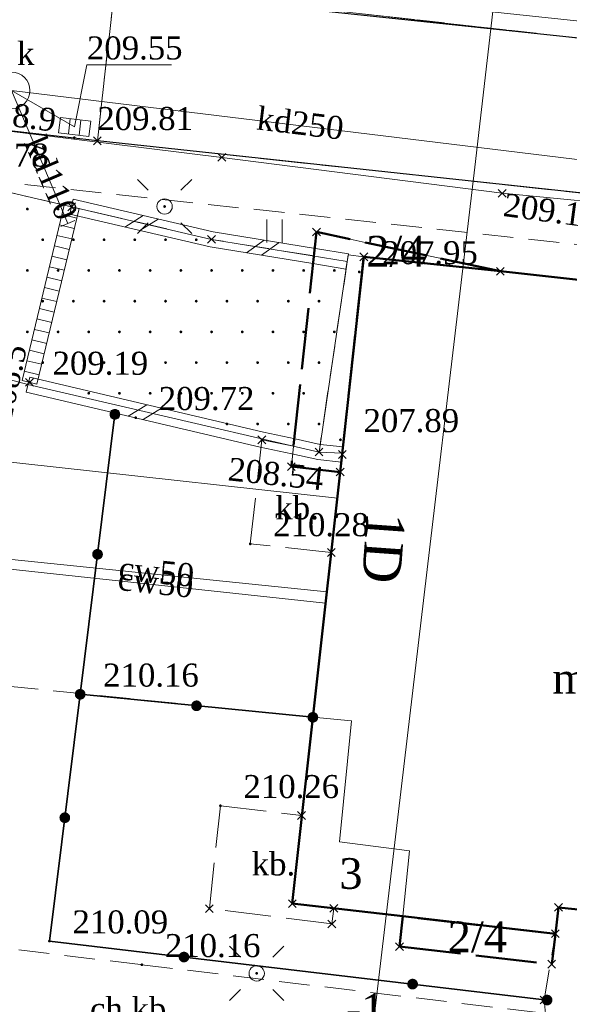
# Model space of a CAD drawing. Extents: x 7414218 to 7427513, y 5544630 to 5555035.
# Tile 29 of 46: x 7419601 to 7419619, y 5549553 to 5549585. Entities that reach past the tile are written whole.
import ezdxf
from ezdxf.enums import TextEntityAlignment as Align

# ---------------------------------------------------------------- set-up
doc = ezdxf.new("R2010")
doc.units = 0
for name, pattern in [('PRZER1-1', [1, 0.5, -0.5]), ('PRZER2-1', [1.5, 1, -0.5]), ('PRZER3-1', [2, 1.5, -0.5]), ('PRZER4-1', [2.5, 2, -0.5])]:
    doc.linetypes.add(name, pattern=pattern)
doc.layers.get('0').update_dxf_attribs({"linetype": 'CONTINUOUS'})
for name, color, linetype, lineweight in [('EGBA', 7, 'CONTINUOUS', 50), ('EGBA_O', 7, 'CONTINUOUS', 50), ('EGBJ', 7, 'CONTINUOUS', 18), ('EGBN', 7, 'CONTINUOUS', 18), ('EGBN_O', 7, 'CONTINUOUS', 18), ('EGBP', 7, 'CONTINUOUS', 18), ('EGBP_O', 7, 'CONTINUOUS', 18), ('EGBU', 7, 'CONTINUOUS', 50), ('EGBU_O', 7, 'CONTINUOUS', 50), ('EGDE', 7, 'CONTINUOUS', 18), ('GEPADR_O', 7, 'CONTINUOUS', 18), ('GOSRBG', 7, 'CONTINUOUS', 18), ('GUPPRZ_O', 7, 'CONTINUOUS', 18), ('GUPZCP', 7, 'CONTINUOUS', 18), ('OTDN', 7, 'CONTINUOUS', 18), ('OTKC', 7, 'CONTINUOUS', 18), ('OTKC_O', 7, 'CONTINUOUS', 18), ('OTKJ', 7, 'CONTINUOUS', 18), ('OTKK', 7, 'CONTINUOUS', 25), ('OTKU', 7, 'CONTINUOUS', 18), ('OTKU_O', 7, 'CONTINUOUS', 18), ('OTOO', 7, 'CONTINUOUS', 35), ('OTRS', 7, 'CONTINUOUS', 13), ('OTRS_O', 7, 'CONTINUOUS', 13), ('OTZT', 7, 'CONTINUOUS', 18), ('SUEO', 7, 'CONTINUOUS', 18), ('SUPK', 7, 'CONTINUOUS', 18), ('SUPW_O', 7, 'CONTINUOUS', 18)]:
    doc.layers.add(name, color=color, linetype=linetype, lineweight=lineweight)
for name, color, linetype, lineweight, true_color in [('EGUG', 7, 'CONTINUOUS', 18, 0x008000), ('GSPPRB', 7, 'CONTINUOUS', 18, 0x80ffff), ('SUCP', 7, 'CONTINUOUS', 18, 0xd200d2), ('SUCP_O', 7, 'CONTINUOUS', 18, 0xd200d2), ('SUEP', 1, 'CONTINUOUS', 18, 0xff0000), ('SUKK', 7, 'CONTINUOUS', 18, 0x803300), ('SUKL', 7, 'CONTINUOUS', 18, 0x803300), ('SUKP', 7, 'CONTINUOUS', 18, 0x803300), ('SUKP_O', 7, 'CONTINUOUS', 18, 0x803300), ('SUWP', 5, 'CONTINUOUS', 18, 0x0000ff)]:
    doc.layers.add(name, color=color, linetype=linetype, lineweight=lineweight, true_color=true_color)
doc.styles.add('Times New Roman', font='times.ttf')

# ---------------------------------------------------------------- blocks, each defined once
blk = doc.blocks.new('GSPWPS1')
blk.add_hatch(color=0).paths.add_polyline_path([(-0.045, 0), (-0.043467, -0.011647), (-0.038971, -0.0225), (-0.03182, -0.03182), (-0.0225, -0.038971), (-0.011647, -0.043467), (0, -0.045), (0.011647, -0.043467), (0.0225, -0.038971), (0.03182, -0.03182), (0.038971, -0.0225), (0.043467, -0.011647), (0.045, 0), (0.043467, 0.011647), (0.038971, 0.0225), (0.03182, 0.03182), (0.0225, 0.038971), (0.011647, 0.043467), (0, 0.045), (-0.011647, 0.043467), (-0.0225, 0.038971), (-0.03182, 0.03182), (-0.038971, 0.0225), (-0.043467, 0.011647)])
blk = doc.blocks.new('GSSUTR1')
at = {"color": 0}
for points in [[(-0.25666, 0.36165), (-0.25666, -0.38835)], [(0.24334, -0.38835), (0.24334, 0.36165)]]:
    blk.add_lwpolyline(points, dxfattribs=at)
blk = doc.blocks.new('GUPKKS1')
at = {"color": 0}
blk.add_lwpolyline([(0.5, -0.25), (-0.5, -0.25), (-0.5, 0.25), (0.5, 0.25)], close=True, dxfattribs=at)
for points in [[(-0.175, -0.25), (-0.175, 0.25)], [(0.175, -0.25), (0.175, 0.25)]]:
    blk.add_lwpolyline(points, dxfattribs=at)
blk = doc.blocks.new('PION_C')
at = {"color": 0}
blk.add_lwpolyline([(0, 0.25), (0, -0.25)], dxfattribs=at)
blk = doc.blocks.new('GULKDK1')
at = {"color": 0}
blk.add_lwpolyline([(0, 0.25), (0, -0.25)], dxfattribs=at)
blk = doc.blocks.new('GUPELA2')
blk.add_hatch(color=0).paths.add_polyline_path([(-0.001087, 0.044987), (0.011881, 0.043403), (0.021281, 0.03965), (0.030065, 0.033482), (0.038133, 0.023893), (0.043117, 0.012881), (0.044986, 0.001113), (0.044323, -0.007777), (0.040557, -0.019497), (0.033417, -0.030138), (0.024849, -0.037517), (0.013788, -0.042836), (0.002013, -0.044955), (-0.00982, -0.043916), (-0.020466, -0.040077), (-0.029541, -0.033946), (-0.036867, -0.025804), (-0.04187, -0.01649), (-0.04461, -0.005909), (-0.044532, 0.006476), (-0.041285, 0.017903), (-0.034764, 0.028574), (-0.024479, 0.03776), (-0.013449, 0.042943)])
at = {"color": 0}
for points in [[(-0.883883, 0.883883), (-0.53033, 0.53033)], [(0.883883, 0.883883), (0.53033, 0.53033)], [(-0.883883, -0.883883), (-0.53033, -0.53033)], [(0.883883, -0.883883), (0.53033, -0.53033)]]:
    blk.add_lwpolyline(points, dxfattribs=at)
blk = doc.blocks.new('GUPELA1')
at = {"color": 0}
blk.add_lwpolyline([(0, 0.25), (0.064705, 0.241481), (0.125, 0.216506), (0.176777, 0.176777), (0.216506, 0.125), (0.241481, 0.064705), (0.25, 0), (0.241481, -0.064705), (0.216506, -0.125), (0.176777, -0.176777), (0.125, -0.216506), (0.064705, -0.241481), (0, -0.25), (-0.064705, -0.241481), (-0.125, -0.216506), (-0.176777, -0.176777), (-0.216506, -0.125), (-0.241481, -0.064705), (-0.25, 0), (-0.241481, 0.064705), (-0.216506, 0.125), (-0.176777, 0.176777), (-0.125, 0.216506), (-0.064705, 0.241481)], close=True, dxfattribs=at)
blk = doc.blocks.new('GUPZCP1')
at = {"color": 0}
blk.add_lwpolyline([(0, 0.25), (0, -0.25)], dxfattribs=at)
blk = doc.blocks.new('GSPPRB0')
at = {"color": 0, "lineweight": 18}
for points in [[(-0.12726, -0.12726), (0.12726, 0.12726)], [(-0.12726, 0.12726), (0.12726, -0.12726)]]:
    blk.add_lwpolyline(points, dxfattribs=at)
blk = doc.blocks.new('KOLO')
blk.add_hatch(color=0).paths.add_polyline_path([(-0.175, 0), (-0.169037, -0.045293), (-0.151554, -0.0875), (-0.123744, -0.123744), (-0.0875, -0.151554), (-0.045293, -0.169037), (0, -0.175), (0.045293, -0.169037), (0.0875, -0.151554), (0.123744, -0.123744), (0.151554, -0.0875), (0.169037, -0.045293), (0.175, 0), (0.169037, 0.045293), (0.151554, 0.0875), (0.123744, 0.123744), (0.0875, 0.151554), (0.045293, 0.169037), (0, 0.175), (-0.045293, 0.169037), (-0.0875, 0.151554), (-0.123744, 0.123744), (-0.151554, 0.0875), (-0.169037, 0.045293)])
blk = doc.blocks.new('GSLKOG1')
blk.add_hatch(color=0).paths.add_polyline_path([(-0.175, 0), (-0.169037, -0.045293), (-0.151554, -0.0875), (-0.123744, -0.123744), (-0.0875, -0.151554), (-0.045293, -0.169037), (0, -0.175), (0.045293, -0.169037), (0.0875, -0.151554), (0.123744, -0.123744), (0.151554, -0.0875), (0.169037, -0.045293), (0.175, 0), (0.169037, 0.045293), (0.151554, 0.0875), (0.123744, 0.123744), (0.0875, 0.151554), (0.045293, 0.169037), (0, 0.175), (-0.045293, 0.169037), (-0.0875, 0.151554), (-0.123744, 0.123744), (-0.151554, 0.0875), (-0.169037, 0.045293)])
blk = doc.blocks.new('ODTN_1')
at = {"color": 0}
for points in [[(-0.5, -0.25), (0, 0.25)], [(0, -0.25), (0.5, 0.25)]]:
    blk.add_lwpolyline(points, dxfattribs=at)
blk = doc.blocks.new('GSLDSO2')
at = {"color": 0}
blk.add_lwpolyline([(0, 0.25), (0, -0.25)], dxfattribs=at)
blk = doc.blocks.new('GESIWP1')
blk.add_hatch(color=0).paths.add_polyline_path([(-0.045, 0), (-0.043467, -0.011647), (-0.038971, -0.0225), (-0.03182, -0.03182), (-0.0225, -0.038971), (-0.011647, -0.043467), (0, -0.045), (0.011647, -0.043467), (0.0225, -0.038971), (0.03182, -0.03182), (0.038971, -0.0225), (0.043467, -0.011647), (0.045, 0), (0.043467, 0.011647), (0.038971, 0.0225), (0.03182, 0.03182), (0.0225, 0.038971), (0.011647, 0.043467), (0, 0.045), (-0.011647, 0.043467), (-0.0225, 0.038971), (-0.03182, 0.03182), (-0.038971, 0.0225), (-0.043467, 0.011647)])

msp = doc.modelspace()

# ---------------------------------------------------------------- linework, layer by layer
at = {"layer": 'EGBA', "linetype": 'PRZER4-1', "lineweight": 50, "elevation": 10.18}
for points in [[(7419612.16, 5549577.51), (7419616.61, 5549577.04), (7419610.62, 5549578.32), (7419609.799, 5549570.677), (7419611.39, 5549570.5)], [(7419618.4, 5549555.46), (7419613.43, 5549556.03), (7419613.32, 5549555.04), (7419618.28, 5549554.47)]]:
    msp.add_lwpolyline(points, close=True, dxfattribs=at)
at = {"layer": 'EGBJ', "linetype": 'Continuous', "lineweight": 18, "elevation": 10.18}
msp.add_lwpolyline([(7419607.2, 5549578.08), (7419602.64, 5549579.14), (7419594.61, 5549581.01), (7419593.78, 5549575.34), (7419601.22, 5549573.35), (7419605.01, 5549572.47), (7419610.7, 5549571.15), (7419611.619, 5549577.362)], close=True, dxfattribs=at)
at = {"layer": 'EGBN', "linetype": 'Continuous', "lineweight": 18, "elevation": 10.18}
for points in [[(7419616.61, 5549577.04), (7419612.16, 5549577.51), (7419611.39, 5549570.5), (7419610.5, 5549562.51), (7419611.76, 5549562.4), (7419611.37, 5549558.45), (7419613.65, 5549558.16), (7419613.43, 5549556.03), (7419618.4, 5549555.46), (7419618.5, 5549556.32), (7419621.26, 5549556.03), (7419621.16, 5549555.16), (7419626.15, 5549554.61), (7419627.59, 5549554.45), (7419628.15, 5549559), (7419630.23, 5549558.78), (7419632.06, 5549575.33)], [(7419611.37, 5549558.45), (7419611.76, 5549562.4), (7419610.5, 5549562.51), (7419609.83, 5549556.44), (7419613.43, 5549556.03), (7419613.65, 5549558.16)]]:
    msp.add_lwpolyline(points, close=True, dxfattribs=at)
at = {"layer": 'EGBP', "linetype": 'PRZER2-1', "lineweight": 18, "elevation": 10.18}
msp.add_lwpolyline([(7419617.24, 5549520.35), (7419623.52, 5549519.65), (7419624.11, 5549524.97), (7419626.44, 5549524.71), (7419629.39, 5549524.43), (7419635, 5549575), (7419632.06, 5549575.33), (7419616.61, 5549577.04), (7419612.16, 5549577.51), (7419611.65, 5549577.57), (7419610.7, 5549571.15), (7419611.46, 5549571.11), (7419611.39, 5549570.5), (7419610.5, 5549562.51), (7419598.88, 5549563.7), (7419598.07, 5549556.08), (7419593, 5549556.64), (7419589.41, 5549524.35), (7419601.76, 5549522.98), (7419602.45, 5549529.25), (7419606.83, 5549528.76), (7419606.95, 5549530.69), (7419618.06, 5549525.63)], close=True, dxfattribs=at)
at = {"layer": 'EGBU', "linetype": 'Continuous', "lineweight": 50, "elevation": 10.18}
msp.add_lwpolyline([(7419632.06, 5549575.33), (7419616.61, 5549577.04), (7419612.16, 5549577.51), (7419611.39, 5549570.5), (7419609.83, 5549556.44), (7419613.43, 5549556.03), (7419618.4, 5549555.46), (7419618.5, 5549556.32), (7419621.26, 5549556.03), (7419621.16, 5549555.16), (7419626.15, 5549554.61), (7419629.72, 5549554.22)], close=True, dxfattribs=at)
at = {"layer": 'EGDE', "linetype": 'Continuous', "lineweight": 18, "elevation": 10.22}
for points in [[(7419641.13, 5549581.31), (7419654.91, 5549579.28), (7419664, 5549577.94), (7419668.79, 5549615.18), (7419676.55, 5549613.55), (7419684.7, 5549663.65), (7419665.24, 5549660.9), (7419649.84, 5549657.3), (7419640.65, 5549655.17), (7419630.2, 5549653.58), (7419619.85, 5549651.97), (7419609.52, 5549650.05), (7419603.9, 5549648.9), (7419591.23, 5549646.31), (7419590.93, 5549644.33), (7419584.48, 5549588.54), (7419641.23, 5549582.15)], [(7419584.48, 5549588.54), (7419583.97, 5549584.15), (7419576.9, 5549524.47), (7419548.95, 5549525.8), (7419545.1, 5549496.74), (7419544.93, 5549489.31), (7419544.8, 5549485.24), (7419544.69, 5549480.72), (7419544.89, 5549471.11), (7419565, 5549479.26), (7419573.33, 5549482.63), (7419584.47, 5549486.29), (7419591.52, 5549488.59), (7419593.29, 5549511.25), (7419593.83, 5549518.16), (7419595.52, 5549519.07), (7419603.49, 5549517.81), (7419614.36, 5549516.53), (7419624.13, 5549514.33), (7419632.7, 5549512.77), (7419633.93, 5549522.72), (7419641.13, 5549581.31), (7419641.23, 5549582.15)]]:
    msp.add_lwpolyline(points, close=True, dxfattribs=at)
at = {"layer": 'EGUG', "linetype": 'PRZER1-1', "lineweight": 18, "elevation": 10.08}
for points in [[(7419676.55, 5549613.55), (7419684.7, 5549663.65), (7419665.24, 5549660.9), (7419649.84, 5549657.3), (7419640.65, 5549655.17), (7419630.2, 5549653.58), (7419619.85, 5549651.97), (7419609.52, 5549650.05), (7419603.9, 5549648.9), (7419591.23, 5549646.31), (7419590.93, 5549644.33), (7419584.48, 5549588.54), (7419641.23, 5549582.15), (7419641.13, 5549581.31), (7419654.91, 5549579.28), (7419664, 5549577.94), (7419668.79, 5549615.18)], [(7419584.47, 5549486.29), (7419591.52, 5549488.59), (7419593.29, 5549511.25), (7419593.83, 5549518.16), (7419595.52, 5549519.07), (7419603.49, 5549517.81), (7419614.36, 5549516.53), (7419624.13, 5549514.33), (7419632.7, 5549512.77), (7419633.93, 5549522.72), (7419641.13, 5549581.31), (7419641.23, 5549582.15), (7419584.48, 5549588.54), (7419583.97, 5549584.15), (7419576.9, 5549524.47), (7419548.95, 5549525.8), (7419545.1, 5549496.74), (7419544.93, 5549489.31), (7419544.8, 5549485.24), (7419544.69, 5549480.72), (7419544.89, 5549471.11), (7419565, 5549479.26), (7419573.33, 5549482.63)]]:
    msp.add_lwpolyline(points, close=True, dxfattribs=at)
at = {"layer": 'GOSRBG', "linetype": 'Continuous', "lineweight": 18, "elevation": 10.04}
msp.add_lwpolyline([(7419615.774, 5549580.427), (7419627.462, 5549681.489), (7419471.968, 5549660.82), (7419431.639, 5549636.152), (7419428.19, 5549596.998), (7419413.018, 5549502.167), (7419456.743, 5549498.498), (7419481.58, 5549497.212), (7419522.704, 5549494.583), (7419537.085, 5549494.391), (7419547.298, 5549493.821), (7419605.188, 5549491.067)], close=True, dxfattribs=at)
at = {"layer": 'GUPPRZ_O', "linetype": 'Continuous', "lineweight": 13, "elevation": 10.8, "flags": 128}
msp.add_lwpolyline([(7419602.74, 5549581.74), (7419603.14, 5549583.768), (7419605.9, 5549583.768)], dxfattribs=at)
at = {"layer": 'OTDN', "linetype": 'Continuous', "lineweight": 18, "elevation": 10.18}
for points in [[(7419611.661, 5549577.607), (7419610.581, 5549577.787), (7419607.248, 5549578.325), (7419602.697, 5549579.384)], [(7419611.579, 5549577.113), (7419610.499, 5549577.293), (7419607.152, 5549577.835), (7419602.583, 5549578.896)], [(7419611.486, 5549571.319), (7419610.741, 5549571.397), (7419609.923, 5549571.584), (7419608.894, 5549571.794), (7419601.277, 5549573.593)], [(7419611.434, 5549570.821), (7419610.659, 5549570.903), (7419609.817, 5549571.096), (7419608.786, 5549571.306), (7419601.163, 5549573.107)]]:
    msp.add_lwpolyline(points, dxfattribs=at)
at = {"layer": 'OTKC', "linetype": 'PRZER2-1', "lineweight": 18, "elevation": 10.18}
msp.add_lwpolyline([(7419592.52, 5549553.02), (7419592.85, 5549555.91), (7419593.68, 5549562.81), (7419594.06, 5549565.64), (7419594.47, 5549565.58), (7419594.63, 5549567.02), (7419594.22, 5549567.16), (7419595.04, 5549574.08), (7419595.29, 5549574.88), (7419597.238, 5549574.415), (7419595.76, 5549561.715), (7419595.31, 5549558.7), (7419594.96, 5549555.65), (7419604.93, 5549554.45), (7419618.08, 5549552.86), (7419618.03, 5549553.3), (7419618.4, 5549555.46), (7419618.5, 5549556.32), (7419621.26, 5549556.03), (7419621.16, 5549555.16), (7419621, 5549552.96)], dxfattribs=at)
at = {"layer": 'OTKJ', "linetype": 'PRZER3-1', "lineweight": 18, "elevation": 10.18}
for points in [[(7419592.67, 5549581.44), (7419594.61, 5549581.01), (7419593.78, 5549575.34), (7419590.3, 5549576.35), (7419585.23, 5549576.35), (7419587.76, 5549597.15), (7419592.73, 5549596.58), (7419592.39, 5549593.53, 0.32228), (7419595.55, 5549587.79), (7419598.91, 5549586.85), (7419600.47, 5549586.59), (7419604.04, 5549586.24), (7419603.48, 5549581.29), (7419598.69, 5549581.83), (7419596.04, 5549582.28), (7419592.92, 5549582.98, 1.072705)], [(7419636.55, 5549582.91), (7419635.98, 5549577.75), (7419624.21, 5549579.05), (7419603.48, 5549581.29), (7419604.04, 5549586.24), (7419620.9, 5549584.45, 0.401216), (7419625.67, 5549588.63), (7419625.92, 5549591.03), (7419632.3, 5549590.33), (7419632.09, 5549588.32, 0.360033), (7419635.69, 5549583.11)]]:
    msp.add_lwpolyline(points, format="xyb", close=True, dxfattribs=at)
at = {"layer": 'OTKK', "linetype": 'Continuous', "lineweight": 25, "elevation": 10.18}
for points in [[(7419625.92, 5549591.03), (7419625.67, 5549588.63, -0.401216), (7419620.9, 5549584.45), (7419604.04, 5549586.24), (7419600.47, 5549586.59), (7419598.91, 5549586.85), (7419595.55, 5549587.79, -0.32228), (7419592.39, 5549593.53), (7419592.73, 5549596.58), (7419593.79, 5549605.65), (7419595.34, 5549617.76), (7419598.28, 5549641.94), (7419598.23, 5549645.09), (7419597.82, 5549647.26), (7419597.57, 5549647.87), (7419596.94, 5549649.46), (7419596.72, 5549649.9), (7419596.07, 5549650.85), (7419596.08, 5549654.68)], [(7419632.3, 5549590.33), (7419632.09, 5549588.32, 0.360033), (7419635.69, 5549583.11), (7419636.55, 5549582.91), (7419635.98, 5549577.75), (7419624.21, 5549579.05), (7419603.48, 5549581.29), (7419598.69, 5549581.83), (7419596.04, 5549582.28), (7419592.92, 5549582.98, 1.072705), (7419592.67, 5549581.44), (7419594.61, 5549581.01)]]:
    msp.add_lwpolyline(points, format="xyb", dxfattribs=at)
at = {"layer": 'OTKU', "linetype": 'PRZER3-1', "lineweight": 18, "elevation": 10.18}
for points in [[(7419608.84, 5549571.55), (7419609.87, 5549571.34), (7419609.799, 5549570.677), (7419611.39, 5549570.5), (7419611.1, 5549567.88), (7419608.46, 5549568.16)], [(7419607.49, 5549559.63), (7419610.13, 5549559.31), (7419609.83, 5549556.44), (7419611.183, 5549556.286), (7419611.12, 5549555.78), (7419607.13, 5549556.28)]]:
    msp.add_lwpolyline(points, close=True, dxfattribs=at)
at = {"layer": 'OTOO', "linetype": 'Continuous', "lineweight": 35, "elevation": 10.18}
for points in [[(7419602.92, 5549563.26), (7419604.05, 5549572.38)], [(7419618.13, 5549553.3), (7419601.92, 5549555.22), (7419602.92, 5549563.26)], [(7419602.92, 5549563.26), (7419610.5, 5549562.51)]]:
    msp.add_lwpolyline(points, dxfattribs=at)
at = {"layer": 'OTZT', "linetype": 'PRZER2-1', "lineweight": 18, "elevation": 10.1}
msp.add_lwpolyline([(7419616.61, 5549577.04), (7419610.62, 5549578.32), (7419610.54, 5549577.54), (7419607.2, 5549578.08), (7419602.64, 5549579.14), (7419598.139, 5549580.188), (7419620.38, 5549577.78), (7419620.31, 5549576.63)], close=True, dxfattribs=at)
at = {"layer": 'SUCP', "linetype": 'Continuous', "lineweight": 18, "elevation": 10.14}
for points in [[(7419591.54, 5549575.45), (7419591.52, 5549575.26), (7419591.42, 5549574.51), (7419591.2, 5549572.83), (7419591.11, 5549572.15), (7419591.05, 5549571.64), (7419590.72, 5549568.68), (7419599.83, 5549567.42), (7419610.91, 5549566.23)], [(7419591.77, 5549574.99), (7419591.73, 5549574.81), (7419591.64, 5549574.06), (7419591.44, 5549572.79), (7419591.33, 5549572.12), (7419591.29, 5549571.53), (7419591, 5549568.93), (7419599.84, 5549567.74), (7419610.96, 5549566.6)]]:
    msp.add_lwpolyline(points, dxfattribs=at)
at = {"layer": 'SUEP', "linetype": 'Continuous', "lineweight": 18, "elevation": 10.14}
msp.add_lwpolyline([(7419621.583, 5549579.104), (7419616.666, 5549579.58), (7419607.534, 5549580.749), (7419600.347, 5549581.634), (7419599.399, 5549581.054), (7419599.179, 5549580.093), (7419597.141, 5549565.969), (7419595.31, 5549564.727), (7419594.253, 5549563.546), (7419594.11, 5549562.58)], dxfattribs=at)
at = {"layer": 'SUKL', "linetype": 'Continuous', "lineweight": 18, "elevation": 10.14}
for points in [[(7419601.027, 5549573.478), (7419602.397, 5549579.198)], [(7419601.513, 5549573.362), (7419602.883, 5549579.082)]]:
    msp.add_lwpolyline(points, dxfattribs=at)
at = {"layer": 'SUKP', "linetype": 'Continuous', "lineweight": 18, "elevation": 10.14}
for points in [[(7419619.47, 5549580.64), (7419600.68, 5549582.93)], [(7419600.68, 5549582.93), (7419602.52, 5549578.6)], [(7419600.68, 5549582.93), (7419602.74, 5549581.74)]]:
    msp.add_lwpolyline(points, dxfattribs=at)
at = {"layer": 'SUPK', "linetype": 'Continuous', "lineweight": 18, "elevation": 10.14}
msp.add_lwpolyline([(7419600.68, 5549582.33, -1), (7419600.68, 5549583.53, -1)], format="xyb", close=True, dxfattribs=at)
at = {"layer": 'SUWP', "linetype": 'Continuous', "lineweight": 18, "elevation": 10.14}
for points in [[(7419801.373, 5549538.112), (7419796.798, 5549539.253), (7419793.553, 5549540.147), (7419771.562, 5549547.484), (7419769.881, 5549548.161), (7419767.009, 5549548.971), (7419760.913, 5549551.492), (7419756.503, 5549553.422), (7419723.075, 5549567.231), (7419713.415, 5549571.351), (7419703.199, 5549575.589), (7419685.471, 5549577.543), (7419664.512, 5549580.373), (7419596.475, 5549587.603), (7419580.733, 5549589.503), (7419544.882, 5549593.663), (7419519.372, 5549596.813), (7419474.437, 5549602.052), (7419462.013, 5549603.294), (7419450.395, 5549605.507)], [(7419611.3, 5549569.65), (7419584.09, 5549572.65), (7419583.88, 5549572.68)]]:
    msp.add_lwpolyline(points, dxfattribs=at)

# ---------------------------------------------------------------- block references
at = {"layer": 'EGBJ', "linetype": 'Continuous', "lineweight": 18}
for p in [(7419601.2, 5549579.066, 10.18), (7419602.2, 5549579.066, 10.18), (7419601.7, 5549578.066, 10.18), (7419602.7, 5549578.066, 10.18), (7419603.7, 5549578.066, 10.18), (7419604.7, 5549578.066, 10.18), (7419605.7, 5549578.066, 10.18), (7419606.7, 5549578.066, 10.18), (7419601.2, 5549577.066, 10.18), (7419602.2, 5549577.066, 10.18), (7419603.2, 5549577.066, 10.18), (7419604.2, 5549577.066, 10.18), (7419605.2, 5549577.066, 10.18), (7419606.2, 5549577.066, 10.18), (7419607.2, 5549577.066, 10.18), (7419608.2, 5549577.066, 10.18), (7419609.2, 5549577.066, 10.18), (7419610.2, 5549577.066, 10.18), (7419611.2, 5549577.066, 10.18), (7419601.7, 5549576.066, 10.18), (7419602.7, 5549576.066, 10.18), (7419603.7, 5549576.066, 10.18), (7419604.7, 5549576.066, 10.18), (7419605.7, 5549576.066, 10.18), (7419606.7, 5549576.066, 10.18), (7419607.7, 5549576.066, 10.18), (7419608.7, 5549576.066, 10.18), (7419609.7, 5549576.066, 10.18), (7419610.7, 5549576.066, 10.18), (7419601.2, 5549575.066, 10.18), (7419602.2, 5549575.066, 10.18), (7419603.2, 5549575.066, 10.18), (7419604.2, 5549575.066, 10.18), (7419605.2, 5549575.066, 10.18), (7419606.2, 5549575.066, 10.18), (7419607.2, 5549575.066, 10.18), (7419608.2, 5549575.066, 10.18), (7419609.2, 5549575.066, 10.18), (7419610.2, 5549575.066, 10.18), (7419611.2, 5549575.066, 10.18), (7419601.7, 5549574.066, 10.18), (7419602.7, 5549574.066, 10.18), (7419603.7, 5549574.066, 10.18), (7419604.7, 5549574.066, 10.18), (7419605.7, 5549574.066, 10.18), (7419606.7, 5549574.066, 10.18), (7419607.7, 5549574.066, 10.18), (7419608.7, 5549574.066, 10.18), (7419609.7, 5549574.066, 10.18), (7419610.7, 5549574.066, 10.18), (7419603.2, 5549573.066, 10.18), (7419604.2, 5549573.066, 10.18), (7419605.2, 5549573.066, 10.18), (7419606.2, 5549573.066, 10.18), (7419607.2, 5549573.066, 10.18), (7419608.2, 5549573.066, 10.18), (7419609.2, 5549573.066, 10.18), (7419610.2, 5549573.066, 10.18), (7419607.7, 5549572.066, 10.18), (7419608.7, 5549572.066, 10.18), (7419609.7, 5549572.066, 10.18), (7419610.7, 5549572.066, 10.18)]:
    msp.add_blockref('GESIWP1', p, dxfattribs=at)
at = {"layer": 'GSPPRB', "linetype": 'Continuous', "lineweight": 18}
for p in [(7419603.48, 5549581.29, 10.28), (7419607.534, 5549580.749, 10.28), (7419616.666, 5549579.58, 10.28), (7419602.64, 5549579.14, 10.28), (7419602.64, 5549579.14, 10.28), (7419610.62, 5549578.32, 10.28), (7419607.2, 5549578.08, 10.28), (7419612.16, 5549577.51, 10.28), (7419616.61, 5549577.04, 10.28), (7419616.61, 5549577.04, 10.28), (7419601.27, 5549573.42, 10.28), (7419604.05, 5549572.38, 10.28), (7419608.84, 5549571.55, 10.28), (7419610.7, 5549571.15, 10.28), (7419610.7, 5549571.15, 10.28), (7419611.46, 5549571.07, 10.28), (7419609.799, 5549570.677, 10.28), (7419611.39, 5549570.5, 10.28), (7419611.39, 5549570.5, 10.28), (7419611.1, 5549567.88, 10.28), (7419610.13, 5549559.31, 10.28), (7419609.83, 5549556.44, 10.28), (7419607.13, 5549556.28, 10.28), (7419611.183, 5549556.286, 10.28), (7419618.5, 5549556.32, 10.28), (7419611.12, 5549555.78, 10.28), (7419618.4, 5549555.46, 10.28), (7419613.32, 5549555.04, 10.28), (7419618.28, 5549554.47, 10.28), (7419618.03, 5549553.3, 10.28)]:
    msp.add_blockref('GSPPRB0', p, dxfattribs=at)
at = {"layer": 'GUPZCP', "linetype": 'Continuous', "lineweight": 18, "rotation": 113.2270411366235}
msp.add_blockref('GUPZCP1', (7419602.52, 5549578.6, 10.16), dxfattribs=at)
at = {"layer": 'OTDN', "linetype": 'Continuous', "lineweight": 18}
for name, p, rotation in [('GSLDSO2', (7419602.64, 5549579.14, 10.18), 166.9136513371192), ('ODTN_1', (7419604.92, 5549578.61, 10.18), 166.9136513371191), ('ODTN_1', (7419604.92, 5549578.61, 10.18), 166.9136513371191), ('ODTN_1', (7419608.87, 5549577.81, 10.18), 170.8160807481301), ('ODTN_1', (7419608.87, 5549577.81, 10.18), 170.8160807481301), ('GSLDSO2', (7419611.62, 5549577.36, 10.18), 170.5376778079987), ('GSLDSO2', (7419601.22, 5549573.35, 10.18), 166.7091985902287), ('ODTN_1', (7419605.03, 5549572.45, 10.18), 166.7091985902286), ('ODTN_1', (7419605.03, 5549572.45, 10.18), 166.7091985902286), ('GSLDSO2', (7419611.46, 5549571.07, 10.18), 173.9909940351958)]:
    msp.add_blockref(name, p, dxfattribs=dict(at, rotation=rotation))
at = {"layer": 'OTOO', "linetype": 'Continuous', "lineweight": 35}
for name, p, rotation in [('GSLKOG1', (7419604.05, 5549572.38, 10.18), 82.93684976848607), ('KOLO', (7419603.485, 5549567.82, 10.18), 82.9368497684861), ('KOLO', (7419603.485, 5549567.82, 10.18), 82.9368497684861), ('GSLKOG1', (7419602.92, 5549563.26, 10.18), 82.93684976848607), ('GSLKOG1', (7419602.92, 5549563.26, 10.18), 82.91006985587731), ('GSLKOG1', (7419602.92, 5549563.26, 10.18), 354.3492848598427), ('KOLO', (7419606.71, 5549562.885, 10.18), 354.3492848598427), ('KOLO', (7419606.71, 5549562.885, 10.18), 354.3492848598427), ('GSLKOG1', (7419610.5, 5549562.51, 10.18), 354.3492848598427), ('KOLO', (7419602.42, 5549559.24, 10.18), 82.91006985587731), ('KOLO', (7419602.42, 5549559.24, 10.18), 82.91006985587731), ('KOLO', (7419606.301, 5549554.701, 10.18), 173.2450500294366), ('KOLO', (7419606.301, 5549554.701, 10.18), 173.2450500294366), ('KOLO', (7419613.749, 5549553.819, 10.18), 173.2450500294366), ('KOLO', (7419613.749, 5549553.819, 10.18), 173.2450500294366), ('GSLKOG1', (7419618.13, 5549553.3, 10.18), 173.2450500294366)]:
    msp.add_blockref(name, p, dxfattribs=dict(at, rotation=rotation))
at = {"layer": 'OTRS', "linetype": 'Continuous', "lineweight": 13}
for p in [(7419602.73, 5549581.39, 10.08), (7419612.01, 5549577.02, 10.08), (7419601.27, 5549573.42, 10.08), (7419604.73, 5549572.27, 10.08), (7419611.4, 5549571.55, 10.08), (7419608.46, 5549568.16, 10.08), (7419602.92, 5549563.26, 10.08), (7419607.49, 5549559.63, 10.08), (7419601.92, 5549555.22, 10.08), (7419604.93, 5549554.45, 10.08)]:
    msp.add_blockref('GSPWPS1', p, dxfattribs=at)
at = {"layer": 'OTZT', "linetype": 'Continuous', "lineweight": 18}
msp.add_blockref('GSSUTR1', (7419609.259, 5549578.366, 10.1), dxfattribs=at)
at = {"layer": 'SUEO', "linetype": 'Continuous', "lineweight": 18}
for name, p in [('GUPELA2', (7419605.67, 5549579.15, 10.15)), ('GUPELA1', (7419605.67, 5549579.15, 10.16)), ('GUPELA2', (7419608.67, 5549554.17, 10.15)), ('GUPELA1', (7419608.67, 5549554.17, 10.16))]:
    msp.add_blockref(name, p, dxfattribs=at)
at = {"layer": 'SUKK', "linetype": 'Continuous', "lineweight": 18, "rotation": 173.0610009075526}
msp.add_blockref('GUPKKS1', (7419602.74, 5549581.74, 10.16), dxfattribs=at)
at = {"layer": 'SUKL', "linetype": 'Continuous', "lineweight": 18, "rotation": 76.53078903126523}
for name, p in [('GULKDK1', (7419602.64, 5549579.14, 10.14)), ('PION_C', (7419602.566, 5549578.833, 10.14)), ('PION_C', (7419602.566, 5549578.833, 10.14)), ('PION_C', (7419602.485, 5549578.492, 10.14)), ('PION_C', (7419602.485, 5549578.492, 10.14)), ('PION_C', (7419602.403, 5549578.152, 10.14)), ('PION_C', (7419602.403, 5549578.152, 10.14)), ('PION_C', (7419602.322, 5549577.812, 10.14)), ('PION_C', (7419602.322, 5549577.812, 10.14)), ('PION_C', (7419602.24, 5549577.471, 10.14)), ('PION_C', (7419602.24, 5549577.471, 10.14)), ('PION_C', (7419602.159, 5549577.131, 10.14)), ('PION_C', (7419602.159, 5549577.131, 10.14)), ('PION_C', (7419602.077, 5549576.791, 10.14)), ('PION_C', (7419602.077, 5549576.791, 10.14)), ('PION_C', (7419601.996, 5549576.45, 10.14)), ('PION_C', (7419601.996, 5549576.45, 10.14)), ('PION_C', (7419601.914, 5549576.11, 10.14)), ('PION_C', (7419601.914, 5549576.11, 10.14)), ('PION_C', (7419601.833, 5549575.769, 10.14)), ('PION_C', (7419601.833, 5549575.769, 10.14)), ('PION_C', (7419601.751, 5549575.429, 10.14)), ('PION_C', (7419601.751, 5549575.429, 10.14)), ('PION_C', (7419601.67, 5549575.089, 10.14)), ('PION_C', (7419601.67, 5549575.089, 10.14)), ('PION_C', (7419601.588, 5549574.748, 10.14)), ('PION_C', (7419601.588, 5549574.748, 10.14)), ('PION_C', (7419601.507, 5549574.408, 10.14)), ('PION_C', (7419601.507, 5549574.408, 10.14)), ('PION_C', (7419601.425, 5549574.068, 10.14)), ('PION_C', (7419601.425, 5549574.068, 10.14)), ('PION_C', (7419601.344, 5549573.727, 10.14)), ('PION_C', (7419601.344, 5549573.727, 10.14)), ('GULKDK1', (7419601.27, 5549573.42, 10.14))]:
    msp.add_blockref(name, p, dxfattribs=at)

# ---------------------------------------------------------------- texts
at = {"layer": 'EGBA_O', "linetype": 'Continuous', "lineweight": 0, "style": 'Times New Roman'}
for p in [(7419613.204, 5549577.194, 10.8), (7419615.86, 5549554.86, 10.8)]:
    msp.add_text('2/4', height=1, dxfattribs=at).set_placement(p, align=Align.CENTER)
at = {"layer": 'EGBN_O', "linetype": 'Continuous', "lineweight": 0, "style": 'Times New Roman'}
msp.add_text('3', height=1, dxfattribs=at).set_placement((7419611.74, 5549556.923, 10.8), align=Align.CENTER)
at = {"layer": 'EGBP_O', "linetype": 'Continuous', "lineweight": 0, "style": 'Times New Roman'}
msp.add_text('-1', height=1, dxfattribs=at).set_placement((7419612.205, 5549552.511, 10.8), align=Align.CENTER)
at = {"layer": 'EGBU_O', "linetype": 'Continuous', "lineweight": 0, "style": 'Times New Roman'}
msp.add_text('m', height=1, dxfattribs=at).set_placement((7419618.304, 5549563.284, 10.8))
at = {"layer": 'GEPADR_O', "linetype": 'Continuous', "lineweight": 0, "style": 'Times New Roman'}
msp.add_text('1D', height=1.25, rotation=265.9095, dxfattribs=at).set_placement((7419612.179, 5549568.074, 10.8), align=Align.CENTER)
at = {"layer": 'GUPPRZ_O', "linetype": 'Continuous', "lineweight": 0, "style": 'Times New Roman'}
for s, rotation, p in [('209.55', 360, (7419603.14, 5549583.94, 10.8)), ('208.9', 352.541, (7419599.552, 5549581.913, 10.8)), ('209.1', 352.421, (7419616.672, 5549578.843, 10.8)), ('208.5', 77.847, (7419600.653, 5549572.069, 10.8)), ('208.54', 353.938, (7419607.709, 5549570.232, 10.8))]:
    msp.add_text(s, height=0.75, rotation=rotation, dxfattribs=at).set_placement(p)
at = {"layer": 'OTKC_O', "linetype": 'Continuous', "lineweight": 0, "style": 'Times New Roman'}
msp.add_text('ch.kb.', height=0.75, rotation=360, dxfattribs=at).set_placement((7419603.24, 5549552.64, 10.8))
at = {"layer": 'OTKU_O', "linetype": 'Continuous', "lineweight": 0, "style": 'Times New Roman'}
for p in [(7419609.28, 5549568.96, 10.8), (7419608.51, 5549557.36, 10.8)]:
    msp.add_text('kb.', height=0.75, rotation=360, dxfattribs=at).set_placement(p)
at = {"layer": 'OTRS_O', "linetype": 'Continuous', "lineweight": 0, "style": 'Times New Roman'}
for s, p in [('209.81', (7419603.48, 5549581.64, 10.8)), ('209.78', (7419598.78, 5549580.45, 10.8)), ('207.95', (7419612.76, 5549577.27, 10.8)), ('209.19', (7419602.02, 5549573.67, 10.8)), ('209.72', (7419605.48, 5549572.52, 10.8)), ('207.89', (7419612.15, 5549571.8, 10.8)), ('210.28', (7419609.21, 5549568.41, 10.8)), ('210.16', (7419603.67, 5549563.51, 10.8)), ('210.26', (7419608.24, 5549559.88, 10.8)), ('210.09', (7419602.67, 5549555.47, 10.8)), ('210.16', (7419605.68, 5549554.7, 10.8))]:
    msp.add_text(s, height=0.75, dxfattribs=at).set_placement(p)
at = {"layer": 'SUCP_O', "linetype": 'Continuous', "lineweight": 0, "style": 'Times New Roman'}
for rotation, p in [(354.147, (7419605.37, 5549566.882, 10.8)), (353.85, (7419605.339, 5549566.532, 10.8))]:
    msp.add_text('cw50', height=0.75, rotation=rotation, dxfattribs=at).set_placement(p, align=Align.CENTER)
at = {"layer": 'SUKP_O', "linetype": 'Continuous', "lineweight": 0, "style": 'Times New Roman'}
for s, rotation, p in [('kd250', 353.051, (7419610.045, 5549581.492, 10.8)), ('kd110', 293.023, (7419601.633, 5549579.937, 10.8))]:
    msp.add_text(s, height=0.75, rotation=rotation, dxfattribs=at).set_placement(p, align=Align.CENTER)
at = {"layer": 'SUPW_O', "linetype": 'Continuous', "lineweight": 0, "style": 'Times New Roman'}
msp.add_text('k', height=0.75, rotation=360, dxfattribs=at).set_placement((7419601.43, 5549583.76, 10.8), align=Align.RIGHT)

doc.saveas('drawing.dxf')
